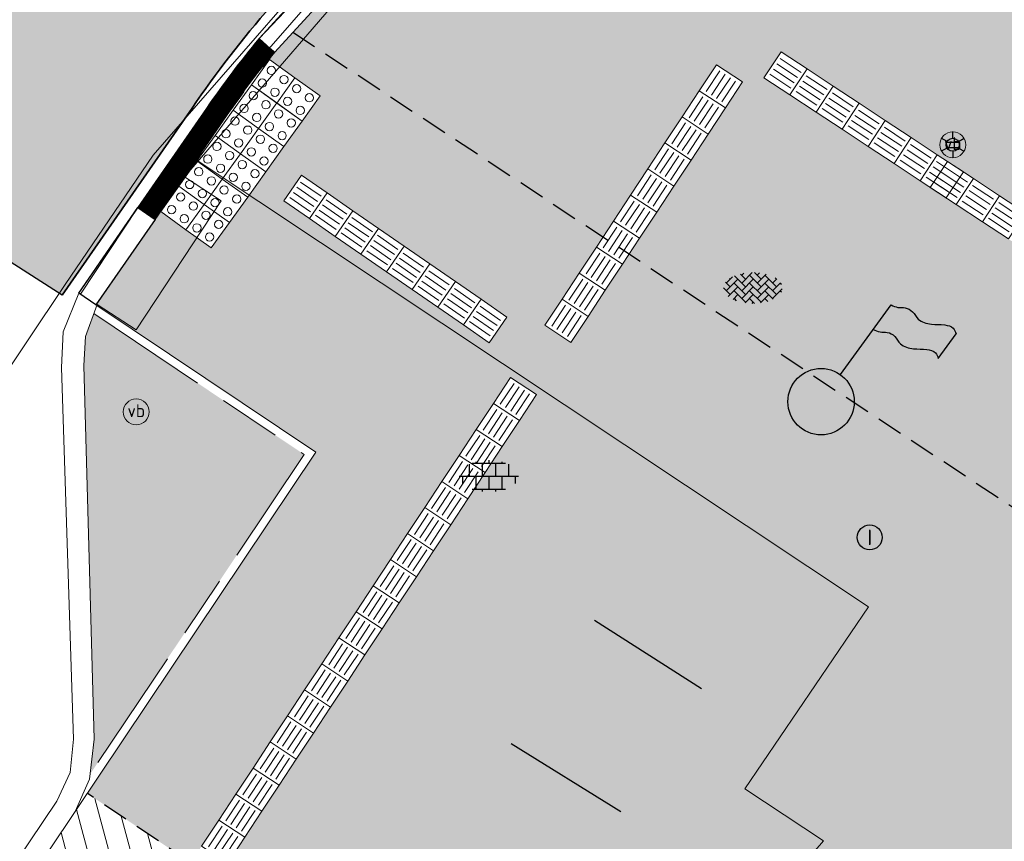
# Model space of a CAD drawing. Header units: metres. Extents: x 187916 to 189411, y 333285 to 334910.
# Tile 101 of 256: x 188276.97 to 188286.45, y 334481.47 to 334489.37. Entities that reach past the tile are written whole.
import ezdxf
from ezdxf.enums import TextEntityAlignment as Align

# ---------------------------------------------------------------- set-up
doc = ezdxf.new("R2010")
doc.units = ezdxf.units.M
for name, pattern in [('DASHED2', [0.375, 0.25, -0.125]), ('VH-OPSLUITBAND_100X200', [16, 8, -2, 4, -2]), ('VH-TROTTOIRBAND_180-200', [20, 10, -2, 2, -2, 2, -2])]:
    doc.linetypes.add(name, pattern=pattern)
for name, color, linetype, lineweight in [('B-ME-IE-MEUBILAIR_WEGMEUBILAIR-S', 253, 'Continuous', 18), ('B-ME-IE-MEUBILAIR_WEGMEUBILAIR_FIETS-S', 253, 'Continuous', 25), ('B-ME-IE-MEUBILAIR_WEGMEUBILAIR_LICHTMAST-S', 253, 'Continuous', 25), ('B-ME-IE-MEUBILAIR_WEGMEUBILAIR_VLAGGENMAST-S', 253, 'Continuous', 25), ('B-ME-RI-PUT_INSPECTIE-S', 253, 'Continuous', 25), ('B-ME-VH-KANTOPSLUITING_ACHTERKANTBAND-G', 253, 'Continuous', 18), ('B-ME-VH-VERHARDING_ASFALT-G', 253, 'Continuous', 18), ('B-ME-VH-VERHARDING_BETONSTRAATSTEEN-G', 253, 'Continuous', 18), ('B-ME-VH-VERHARDING_BETONSTRAATSTEEN-S', 253, 'Continuous', 25), ('B-ME-VH-VERHARDING_TEGEL-S', 253, 'Continuous', 25), ('N-WE-GR-HAAG-HG01-A', 96, 'Continuous', 35), ('N-WE-VH-GESLOTENVERHARDING_ASFALT_ZAAGSNEDE-G', 10, 'VH-ZAAGSNEDE-SO', 25), ('N-WE-VH-GOOT_TEGEL-G', 170, 'Continuous', 35), ('N-WE-VH-HERSTRATEN-A-200', 252, 'Continuous', 18), ('N-WE-VH-KANTOPSLUITING_ELEMENT_VERLOOPBAND-G', 42, 'Continuous', 25), ('N-WE-VH-KANTOPSLUITING_OPSLUITBAND_80X200-G', 30, 'VH-OPSLUITBAND_100X200', 15), ('N-WE-VH-KANTOPSLUITING_TROTTOIRBAND_180 200-G', 251, 'VH-TROTTOIRBAND_180-200', 15), ('N-WE-VH-KANTOPSLUITING_VERLOOPBAND-S', 251, 'Continuous', 25), ('N-WE-VH-KANTOPSLUITING_VERLOOPBAND_TBV TEKENING-G', 10, 'Continuous', 25), ('N-WE-VH-KANTOPSLUITING_VOORKANTBAND-G', 7, 'Continuous', 15), ('N-WE-VH-VERHARDING_ASFALT_RIJWEG-A', 251, 'Continuous', 18), ('N-WE-VH-VERHARDING_TEGEL-A', 254, 'Continuous', 5), ('N-WE-VH-VERKEERSTEGEL-S', 7, 'Continuous', 0)]:
    doc.layers.add(name, color=color, linetype=linetype, lineweight=lineweight)
doc.layers.add('N-WE-VH-MATERIAALSCHEIDING-G', color=7, linetype='DASHED2')
doc.layers.add('N-WE-VH-VERHARDING_STRAATBAKSTEEN_DF-A', color=7, linetype='Continuous', lineweight=18, true_color=0x713a38)
doc.styles.add('NLCS-ISO', font='NLCS-ISO.ttf')
doc.linetypes.add('VH-ZAAGSNEDE-SO', pattern='A,1e-05,-2.54,[181,NLCS.SHX,S=2.54,R=0,X=-2.54,Y=0],-5.08,[181,NLCS.SHX,S=2.54,R=180,X=2.54,Y=0],-2.54', length=10.16001)

# ---------------------------------------------------------------- blocks, each defined once
blk = doc.blocks.new('B-SIE-WEG_LICHTMAST-SO')
at = {"ltscale": 0.1}
for p, q in [((8.349587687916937e-10, 1.265625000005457), (1.669846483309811e-09, 2.53125000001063)), ((-1.096064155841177, 0.6328125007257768), (-2.192125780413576, 1.265625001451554)), ((1.096064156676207, 0.6328124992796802), (2.192125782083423, 1.26562499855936)), ((-1.096064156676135, -0.6328124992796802), (-2.192125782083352, -1.26562499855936)), ((-8.349587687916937e-10, -1.265625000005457), (-1.669775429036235e-09, -2.53125000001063)), ((1.096064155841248, -0.6328125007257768), (2.192125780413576, -1.265625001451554))]:
    blk.add_line(p, q, dxfattribs=at)
at = {"flags": 128}
for points in [[(-1.162672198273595, 0.4999999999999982), (1.162672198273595, 0.4999999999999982)], [(-1.162672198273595, -0.4999999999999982), (1.162672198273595, -0.4999999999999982)]]:
    blk.add_lwpolyline(points, dxfattribs=at)
at = {"ltscale": 0.1}
blk.add_circle((0, 0), 1.265625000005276, dxfattribs=at)
at = {"style": 'NLCS-ISO'}
blk.add_attdef('TYPE', text='', height=1.8, dxfattribs=at).set_placement((1.669846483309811e-09, 2.53125000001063), align=Align.BOTTOM_CENTER)
blk = doc.blocks.new('SIE-WEG_PAAL_VERKEERSBORD-SO')
at = {"color": 0, "linetype": 'ByBlock', "lineweight": 18}
blk.add_circle((0, 0), 1.5, dxfattribs=at)
at = {"color": 0, "linetype": 'ByBlock', "lineweight": 18, "style": 'NLCS-ISO'}
blk.add_text('vb', height=1.5, dxfattribs=at).set_placement((0, 0.1317113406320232), align=Align.MIDDLE_CENTER)
blk = doc.blocks.new('SIE-WEG_VLAGGENMAST-SO')
blk.add_hatch(color=256).paths.add_polyline_path([(1.000000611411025, 0, 1), (-1.000000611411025, 0, 1)])
for p, q in [((0.5809996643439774, 0.8139045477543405), (2.109990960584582, 2.915034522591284)), ((3.529990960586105, 1.305034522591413), (4.068979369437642, 2.045708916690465))]:
    blk.add_line(p, q)
blk.add_circle((0, 0), 1.000000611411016)
for points in [[(2.109990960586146, 2.915034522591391), (2.313979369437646, 2.84070891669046), (2.533979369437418, 2.825708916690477), (2.756479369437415, 2.708208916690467), (2.928979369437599, 2.48570891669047), (3.321479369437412, 2.335708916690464), (3.723979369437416, 2.310708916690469), (3.98397936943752, 2.210708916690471), (4.068979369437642, 2.045708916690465)], [(1.57100255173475, 2.174360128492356), (1.774990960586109, 2.100034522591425), (1.994990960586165, 2.085034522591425), (2.217490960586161, 1.967534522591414), (2.389990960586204, 1.745034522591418), (2.782490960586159, 1.595034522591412), (3.184990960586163, 1.570034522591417), (3.444990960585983, 1.470034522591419), (3.529990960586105, 1.305034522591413)]]:
    blk.add_spline(points, degree=3)
blk = doc.blocks.new('SRI-PUT_INSPECTIE-SO')
blk.add_circle((0, -7.105427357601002e-14), 1.999999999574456)
at = {"style": 'NLCS-ISO'}
blk.add_text('I', height=2.5, dxfattribs=at).set_placement((-0.002795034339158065, -0.007140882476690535), align=Align.MIDDLE_CENTER)
blk = doc.blocks.new('SVH-BSS_KEIFORMAAT_KEPER-SO')
at = {"ltscale": 0.1}
for p, q in [((-5.197234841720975, 0.7424621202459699), (-4.025666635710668, 1.914030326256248)), ((-3.597206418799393, 2.112282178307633), (-1.484924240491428, -2.747801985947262e-13)), ((-2.477046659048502, 2.477046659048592), (-1.484924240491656, 1.484924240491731)), ((-2.227386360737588, 0.7424621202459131), (-0.2128896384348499, 2.756958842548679)), ((-2.227386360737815, 2.227386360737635), (-1.846044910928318, 2.608727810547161)), ((-0.7424621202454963, 2.227386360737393), (1.484924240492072, -2.321476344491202e-13)), ((0.2160084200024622, 2.753840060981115), (1.484924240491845, 1.484924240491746)), ((0.742462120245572, 2.227386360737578), (1.196639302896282, 2.681563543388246)), ((0.7424621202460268, 0.7424621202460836), (2.445993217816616, 2.445993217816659)), ((2.227386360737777, 2.22738636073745), (4.454772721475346, -1.753042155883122e-13)), ((-5.336050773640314, 0.881278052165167), (-4.454772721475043, -7.582823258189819e-14)), ((-5.197234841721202, -0.7424621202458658), (-2.969848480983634, 1.48492424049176)), ((-4.812064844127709, -1.842216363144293), (-2.969848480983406, 3.785860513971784e-14)), ((-4.564991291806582, 1.595142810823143), (-4.454772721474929, 1.484924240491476)), ((-3.712310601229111, 0.7424621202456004), (-1.484924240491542, -1.484924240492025)), ((-2.227386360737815, -0.7424621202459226), (-2.463584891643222e-13, 1.484924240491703)), ((-2.227386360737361, -2.227386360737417), (2.083888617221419e-13, 2.083888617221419e-13)), ((-0.7424621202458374, 0.7424621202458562), (1.484924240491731, -1.48492424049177)), ((0.7424621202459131, -0.7424621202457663), (2.969848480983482, 1.48492424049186)), ((0.7424621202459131, -2.227386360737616), (2.969848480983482, 9.43689570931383e-15)), ((2.227386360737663, 0.7424621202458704), (4.454772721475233, -1.484924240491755)), ((3.7123106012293, 0.7424621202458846), (4.50164561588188, 1.531797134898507)), ((3.7123106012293, -0.7424621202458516), (5.246882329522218, 0.7921096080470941)), ((4.221158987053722, 1.718537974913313), (4.45477272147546, 1.484924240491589)), ((5.197234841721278, 0.7424621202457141), (5.392160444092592, 0.5475365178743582)), ((-5.734817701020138, -0.2048792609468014), (-4.454772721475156, -1.484924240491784)), ((-3.894231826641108, -2.40930758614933), (-2.969848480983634, -1.484924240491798)), ((-3.712310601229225, -0.742462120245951), (-1.484924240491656, -2.969848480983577)), ((-1.594092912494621, -3.079017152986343), (9.470202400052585e-14, -1.484924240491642)), ((-0.74246212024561, -0.74246212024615), (1.484924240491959, -2.969848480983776)), ((1.364972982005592, -3.089799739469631), (2.969848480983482, -1.484924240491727)), ((2.227386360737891, -0.7424621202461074), (3.843627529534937, -2.358703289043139)), ((3.712310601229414, -2.227386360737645), (5.574234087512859, -0.3654628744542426)), ((5.197234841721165, -0.7424621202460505), (5.40549668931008, -0.950723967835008)), ((-3.712310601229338, -2.227386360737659), (-3.270758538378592, -2.668938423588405)), ((-0.7424621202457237, -2.227386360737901), (0.2141389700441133, -3.18398745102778)), ((-0.2171522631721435, -3.18700074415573), (9.470202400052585e-14, -2.969848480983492)), ((2.22738636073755, -2.227386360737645), (2.78091825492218, -2.780918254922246))]:
    blk.add_line(p, q, dxfattribs=at)
at = {"style": 'NLCS-ISO'}
blk.add_attdef('FORMAAT', text='', height=1.8, dxfattribs=at).set_placement((-5.834817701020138, -0.2150483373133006), align=Align.MIDDLE_RIGHT)
blk.add_attdef('KLEUR', text='', height=1.8, dxfattribs=at).set_placement((5.824648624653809, -0.2150483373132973), align=Align.MIDDLE_LEFT)
at = {"style": 'NLCS-ISO', "flags": 1}
blk.add_attdef('FUNCTIE', text='', height=1.8, dxfattribs=at).set_placement((0.1159930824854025, -3.584775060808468), align=Align.MIDDLE_CENTER)
blk = doc.blocks.new('SVH-TEGEL_300X300_DUN_LINT_KL-SO')
for p, q in [((-2.25, 1.355676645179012), (-2.25, -6.969183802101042e-16)), ((-1.900843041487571, 1.499999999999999), (1.90084304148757, 1.499999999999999)), ((-1.5, 1.624087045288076), (-1.5, 1.499999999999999)), ((-0.7499999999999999, 1.5), (-0.7500000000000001, 1.377682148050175e-16)), ((3.325515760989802e-16, 1.810386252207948), (2.755364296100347e-16, 1.499999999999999)), ((0.7500000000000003, 1.499999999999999), (0.7500000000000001, -1.247991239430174e-15)), ((1.5, 1.624087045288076), (1.5, 1.499999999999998)), ((2.25, 1.355676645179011), (2.25, -4.133046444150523e-16)), ((0, 0), (-2.755364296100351e-16, -1.500000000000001)), ((-3.39489953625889, -4.866106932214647e-16), (3.39489953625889, -1.733835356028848e-15)), ((-3, -3.055132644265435e-15), (-3.000000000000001, -0.8474312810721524)), ((-1.5, -8.346865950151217e-16), (-1.5, -1.500000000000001)), ((1.5, -2.495982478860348e-15), (1.5, -1.500000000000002)), ((2.999999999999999, -2.495982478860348e-15), (2.999999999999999, -0.8474312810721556)), ((-1.900843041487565, -1.500000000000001), (1.900843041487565, -1.500000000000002)), ((-0.7500000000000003, -1.499999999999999), (-0.7500000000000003, -1.765655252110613)), ((0.7499999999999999, -1.500000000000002), (0.7499999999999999, -1.765655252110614))]:
    blk.add_line(p, q)
blk = doc.blocks.new('DTM')
at = {"layer": 'B-ME-IE-MEUBILAIR_WEGMEUBILAIR_FIETS-S', "ltscale": 0.2, "flags": 128}
for points in [[(188282.5040000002, 334483.5949999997), (188283.531, 334482.9369999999)], [(188282.7570000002, 334481.7519999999), (188281.702, 334482.406)]]:
    blk.add_lwpolyline(points, dxfattribs=at)
at = {"layer": 'B-ME-VH-KANTOPSLUITING_ACHTERKANTBAND-G', "ltscale": 0.2, "flags": 128}
blk.add_lwpolyline([(188288.102, 334490.4870000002), (188285.804, 334491.4010000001), (188283.2659999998, 334491.4309999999), (188280.6669999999, 334490.298), (188278.5580000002, 334487.8569999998), (188278.9130000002, 334487.6260000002), (188278.094, 334486.3879999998), (188277.719, 334486.6299999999), (188277.6069999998, 334486.3229999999), (188277.5899999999, 334486.0439999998), (188277.6899999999, 334482.4509999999), (188277.6439999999, 334482.0660000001), (188277.5070000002, 334481.7549999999), (188271.4010000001, 334472.6439999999), (188271.1540000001, 334472.3900000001), (188270.8489999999, 334472.1869999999), (188267.395, 334471.034), (188267.159, 334470.9040000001), (188266.8909999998, 334470.7140000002)], dxfattribs=at)
at = {"layer": 'B-ME-VH-VERHARDING_ASFALT-G', "ltscale": 0.2, "flags": 128}
blk.add_lwpolyline([(188365.8310000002, 334434.9040000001), (188362.4240000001, 334438.5660000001), (188358.7820000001, 334442.1919999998), (188355.122, 334445.5129999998), (188351.3709999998, 334448.6919999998), (188347.4890000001, 334451.7459999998), (188344.0750000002, 334454.2029999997), (188337.1290000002, 334458.8369999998), (188327.4070000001, 334465.2999999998), (188317.952, 334471.5660000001), (188309.423, 334477.2089999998), (188300.8539999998, 334482.8829999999), (188294.4679999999, 334487.122), (188288.5869999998, 334490.9939999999), (188288.3840000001, 334490.7209999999), (188285.8999999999, 334491.7480000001), (188283.2439999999, 334491.7769999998), (188280.46, 334490.5949999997), (188278.2579999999, 334488.068), (188277.4100000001, 334486.8220000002), (188269.0490000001, 334474.3229999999), (188266.6150000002, 334470.9390000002)], dxfattribs=at)
at = {"layer": 'B-ME-VH-VERHARDING_BETONSTRAATSTEEN-G', "ltscale": 0.2, "flags": 128}
for points in [[(188288.2349999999, 334490.6400000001), (188285.8650000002, 334491.6179999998), (188283.2659999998, 334491.6329999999), (188280.568, 334490.4610000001), (188278.3960000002, 334487.9750000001), (188277.5430000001, 334486.7400000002), (188277.3930000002, 334486.3679999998), (188277.3769999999, 334486.0249999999), (188277.4909999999, 334482.449), (188277.4589999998, 334482.1310000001), (188277.3319999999, 334481.855), (188271.219, 334472.7689999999), (188271.014, 334472.537), (188270.7779999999, 334472.4010000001), (188267.3310000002, 334471.2400000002), (188267.0609999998, 334471.1060000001), (188266.7349999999, 334470.8500000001)], [(188278.6895788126, 334488.0092920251), (188285.1400000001, 334483.7220000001), (188283.9479999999, 334481.9720000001), (188284.7045395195, 334481.4728916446), (188284.6259999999, 334481.3800000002)]]:
    blk.add_lwpolyline(points, dxfattribs=at)
at = {"layer": 'B-ME-IE-MEUBILAIR_WEGMEUBILAIR-S', "xscale": 0.083, "yscale": 0.083, "zscale": 0.083}
for p in [(188285.95, 334488.167), (188278.095, 334485.598)]:
    blk.add_blockref('SIE-WEG_PAAL_VERKEERSBORD-SO', p, dxfattribs=at)
at = {"layer": 'B-ME-IE-MEUBILAIR_WEGMEUBILAIR_LICHTMAST-S', "xscale": 0.05, "yscale": 0.05, "zscale": 0.05}
blk.add_blockref('B-SIE-WEG_LICHTMAST-SO', (188285.949, 334488.167), dxfattribs=at)
at = {"layer": 'B-ME-IE-MEUBILAIR_WEGMEUBILAIR_VLAGGENMAST-S', "xscale": 0.3192819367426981, "yscale": 0.3192819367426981, "zscale": 0.3192819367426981}
blk.add_blockref('SIE-WEG_VLAGGENMAST-SO', (188284.683, 334485.696), dxfattribs=at)
at = {"layer": 'B-ME-RI-PUT_INSPECTIE-S', "xscale": 0.06, "yscale": 0.06, "zscale": 0.06250000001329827}
blk.add_blockref('SRI-PUT_INSPECTIE-SO', (188285.151, 334484.391), dxfattribs=at)
at = {"layer": 'B-ME-VH-VERHARDING_BETONSTRAATSTEEN-S', "xscale": 0.05, "yscale": 0.05, "zscale": 0.05}
blk.add_blockref('SVH-BSS_KEIFORMAAT_KEPER-SO', (188284.031, 334486.8), dxfattribs=at)
at = {"layer": 'B-ME-VH-VERHARDING_TEGEL-S', "xscale": 0.084, "yscale": 0.084, "zscale": 0.084}
blk.add_blockref('SVH-TEGEL_300X300_DUN_LINT_KL-SO', (188281.487, 334484.98), dxfattribs=at)
blk = doc.blocks.new('SVH-VERKEERSTEGEL_300X300_NOPPENTEGEL')
blk.add_lwpolyline([(-0.15, 5.551115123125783e-17), (0.15, 5.551115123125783e-17), (0.15, -0.3), (-0.15, -0.3)], close=True)
at = {"lineweight": 0}
for centre in [(-0.07499999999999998, -0.07499999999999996), (0.07499999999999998, -0.07499999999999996), (-0.07499999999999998, -0.225), (0.07499999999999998, -0.225)]:
    blk.add_circle(centre, 0.04, dxfattribs=at)
blk = doc.blocks.new('SVH-VERKEERSTEGEL_300X300_GELEIDETEGEL')
blk.add_lwpolyline([(-0.15, 5.551115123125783e-17), (0.15, 5.551115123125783e-17), (0.15, -0.3), (-0.15, -0.3)], close=True)
at = {"lineweight": 0, "flags": 128}
for points in [[(0.12, -0.05999999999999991), (-0.1200000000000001, -0.05999999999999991)], [(0.12, -0.1199999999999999), (-0.1200000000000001, -0.1199999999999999)], [(0.12, -0.1799999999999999), (-0.1200000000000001, -0.1799999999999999)], [(0.12, -0.2399999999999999), (-0.12, -0.2399999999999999)]]:
    blk.add_lwpolyline(points, dxfattribs=at)
blk = doc.blocks.new('SVH-TROTTOIRBAND INRITVERLOOPBAND_180 200X250_RECHTS_L1000_HD-MM')
at = {"linetype": 'Continuous', "lineweight": 0}
blk.add_line((0, 20), (-1000, 1.13686837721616e-13), dxfattribs=at)
blk.add_lwpolyline([(0, 0), (-1000, 1.13686837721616e-13), (-1000, 200.0000000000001), (0, 200)], close=True, dxfattribs=at)
blk = doc.blocks.new('SVH-TROTTOIRBAND INRITVERLOOPBAND_180 200X250_LINKS_L1000_HD-MM')
at = {"linetype": 'Continuous', "lineweight": 0}
blk.add_line((0, 20), (1000, 1.13686837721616e-13), dxfattribs=at)
blk.add_lwpolyline([(0, 0), (1000, 1.13686837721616e-13), (1000, 200.0000000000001), (0, 200)], close=True, dxfattribs=at)
blk = doc.blocks.new('ontwerp Wilhelmina- & Engelenkampstraat')
at = {"layer": 'N-WE-GR-HAAG-HG01-A', "transparency": 33554610}
h = blk.add_hatch(color=256, dxfattribs=at)
h.dxf.hatch_style = 1
h.paths.add_polyline_path([(188279.7109998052, 334485.1873730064), (188277.6874483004, 334486.5435145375), (188277.6069999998, 334486.3229999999), (188277.5899999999, 334486.0439999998), (188277.6899999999, 334482.4509999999), (188277.6493976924, 334482.1111763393)])
at = {"layer": 'N-WE-VH-HERSTRATEN-A-200'}
h = blk.add_hatch(dxfattribs=at)
h.set_pattern_fill('AVH-HERSTRATEN-SO', color=256, scale=0.2, angle=45, pattern_type=2)
h.set_pattern_definition([(105, (188105.6829144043, 334536.5646515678), (-0.1931851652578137, -0.05176380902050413), [])])
h.paths.add_polyline_path([(188278.3701284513, 334481.4290822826), (188277.6237879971, 334481.9292639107), (188277.5070000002, 334481.7549999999), (188277.0670695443, 334481.0985626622), (188277.8198602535, 334480.5940582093)])
at = {"layer": 'N-WE-VH-VERHARDING_ASFALT_RIJWEG-A', "transparency": 33554610}
h = blk.add_hatch(color=256, dxfattribs=at)
h.dxf.hatch_style = 1
edge = h.paths.add_edge_path()
edge.add_line((188272.1537898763, 334490.0734361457), (188277.3814934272, 334486.720956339))
edge.add_line((188277.3814934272, 334486.720956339), (188278.5889625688, 334488.4539261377))
edge.add_arc((188287.0274215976, 334482.8134554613), 10.15000001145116, 139.2486259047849, 146.2402720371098, ccw=False)
edge.add_arc((188295.5929620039, 334475.2030699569), 21.60741039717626, 137.9711334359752, 138.7876361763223, ccw=False)
edge.add_arc((188287.0274233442, 334482.8134559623), 10.15000028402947, 114.27071636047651, 137.5104043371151, ccw=False)
edge.add_line((188282.8552810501, 334492.0663330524), (188274.8501634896, 334497.1173705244))
edge.add_arc((188264.7010888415, 334497.2544243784), 10.14999999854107, 327.3283082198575, 359.2263205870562, ccw=False)
edge.add_line((188273.2451314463, 334491.7752058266), (188272.1537898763, 334490.0734361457))
edge = h.paths.add_edge_path()
edge.add_arc((188278.0846444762, 334486.2433805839), 0.8499999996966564, 181.6673961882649, 182.1489451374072)
edge.add_line((188277.2352422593, 334486.2115078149), (188277.2350043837, 334486.2186477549))
at = {"layer": 'N-WE-VH-VERHARDING_STRAATBAKSTEEN_DF-A', "transparency": 33554610}
h = blk.add_hatch(color=256, dxfattribs=at)
h.dxf.hatch_style = 1
h.paths.add_polyline_path([(188284.1330462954, 334488.811214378), (188284.2981217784, 334489.0617140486), (188295.4171145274, 334481.7344664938), (188295.2520390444, 334481.4839668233)], flags=16)
h.paths.add_polyline_path([(188308.8714506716, 334473.7122685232), (188308.9974333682, 334473.6308537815), (188309.1602628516, 334473.8828191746), (188309.4122282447, 334473.7199896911), (188309.2493987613, 334473.468024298), (188309.3753814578, 334473.3866095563), (188308.724063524, 334472.3787479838), (188308.2201327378, 334472.7044069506)], flags=16)
edge = h.paths.add_edge_path()
edge.add_line((188321.0312905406, 334466.5688906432), (188321.0313145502, 334466.5689278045))
edge.add_line((188321.0313145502, 334466.5689278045), (188320.0185457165, 334467.2233396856))
edge.add_line((188320.0185457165, 334467.2233396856), (188320.2335365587, 334466.7272126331))
edge.add_line((188320.2335365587, 334466.7272126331), (188320.4853615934, 334466.5644738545))
edge.add_line((188320.4853615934, 334466.5644738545), (188320.1597026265, 334466.0605430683))
edge.add_line((188320.1597026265, 334466.0605430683), (188320.2856853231, 334465.9791283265))
edge.add_line((188320.2856853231, 334465.9791283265), (188319.6343673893, 334464.971266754))
edge.add_line((188319.6343673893, 334464.971266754), (188319.130436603, 334465.2969257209))
edge.add_line((188319.130436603, 334465.2969257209), (188319.7817545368, 334466.3047872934))
edge.add_line((188319.7817545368, 334466.3047872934), (188319.9077372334, 334466.2233725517))
edge.add_line((188319.9077372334, 334466.2233725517), (188320.2333962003, 334466.7273033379))
edge.add_line((188320.2333962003, 334466.7273033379), (188320.0183033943, 334467.2234962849))
edge.add_line((188320.0183033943, 334467.2234962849), (188319.7663213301, 334467.3862999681))
edge.add_line((188319.7663213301, 334467.3862999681), (188320.0919286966, 334467.8902640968))
edge.add_line((188320.0919286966, 334467.8902640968), (188310.5306296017, 334474.0689244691))
edge.add_line((188310.5306296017, 334474.0689244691), (188310.2050212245, 334473.5649587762))
edge.add_line((188310.2050212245, 334473.5649587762), (188308.693128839, 334474.5417808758))
edge.add_line((188308.693128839, 334474.5417808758), (188309.0260371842, 334475.0117930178))
edge.add_line((188309.0260371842, 334475.0117930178), (188291.5682727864, 334486.3222646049))
edge.add_line((188291.5682727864, 334486.3222646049), (188286.5076469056, 334489.5924262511))
edge.add_line((188286.5076469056, 334489.5924262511), (188286.4236568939, 334489.646700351))
edge.add_line((188286.4236568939, 334489.646700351), (188285.70831752, 334490.0137011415))
edge.add_line((188285.70831752, 334490.0137011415), (188285.6243275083, 334490.0679752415))
edge.add_line((188285.6243275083, 334490.0679752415), (188285.0187761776, 334490.4592807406))
edge.add_arc((188282.949694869, 334487.237582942), 3.828894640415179, 57.29007615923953, 138.1336448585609)
edge.add_line((188280.0983033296, 334489.7929694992), (188279.6025726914, 334489.2486366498))
edge.add_line((188279.6025726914, 334489.2486366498), (188282.5856989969, 334487.2809448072))
edge.add_line((188282.5856989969, 334487.2809448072), (188283.6747590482, 334488.9335777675))
edge.add_line((188283.6747590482, 334488.9335777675), (188283.9252587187, 334488.7685022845))
edge.add_line((188283.9252587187, 334488.7685022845), (188283.4300322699, 334488.017003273))
edge.add_line((188283.4300322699, 334488.017003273), (188282.8361270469, 334487.1157606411))
edge.add_line((188282.8361270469, 334487.1157606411), (188292.507508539, 334480.7364469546))
edge.add_line((188292.507508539, 334480.7364469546), (188293.1892655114, 334481.7251247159))
edge.add_line((188293.1892655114, 334481.7251247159), (188293.2170000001, 334481.7060000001))
edge.add_line((188293.2170000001, 334481.7060000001), (188293.4199999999, 334481.9730000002))
edge.add_line((188293.4199999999, 334481.9730000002), (188302.4120000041, 334476.0640000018))
edge.add_line((188302.4120000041, 334476.0640000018), (188310.2769999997, 334470.8539999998))
edge.add_line((188310.2769999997, 334470.8539999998), (188311.7459999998, 334469.8569999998))
edge.add_line((188311.7459999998, 334469.8569999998), (188318.8050000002, 334465.2289999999))
edge.add_line((188318.8050000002, 334465.2289999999), (188324.764, 334461.27))
edge.add_line((188324.764, 334461.27), (188330.574, 334457.4529999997))
edge.add_line((188330.574, 334457.4529999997), (188333.0338010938, 334461.1709581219))
edge.add_line((188333.0338010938, 334461.1709581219), (188330.677973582, 334462.7653303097))
edge.add_arc((188329.0752486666, 334460.3724924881), 2.879999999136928, 56.18578896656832, 77.12957370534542)
edge.add_line((188329.7167598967, 334463.180136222), (188327.3273615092, 334463.7260836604))
edge.add_arc((188328.9133198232, 334470.6672028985), 7.120000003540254, 237.1295737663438, 257.1295737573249, ccw=False)
edge.add_line((188325.049003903, 334464.6871140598), (188321.6037785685, 334466.9133762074))
edge.add_line((188321.6037785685, 334466.9133762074), (188321.2781470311, 334466.409374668))
edge.add_line((188321.2781470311, 334466.409374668), (188321.0312905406, 334466.5688906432))
at = {"layer": 'N-WE-VH-VERHARDING_TEGEL-A', "transparency": 33554610}
h = blk.add_hatch(color=256, dxfattribs=at)
h.dxf.hatch_style = 1
h.paths.add_polyline_path([(188279.5139078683, 334487.6270952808), (188279.6843987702, 334487.8739410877), (188281.6591555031, 334486.5099997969), (188281.4886646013, 334486.26315399)], flags=16)
h.paths.add_polyline_path([(188282.836127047, 334487.115760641), (188282.7714427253, 334487.0176031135), (188282.6063672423, 334486.767103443), (188282.4412917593, 334486.5166037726), (188282.2762162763, 334486.2661041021), (188282.0257166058, 334486.4311795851), (188282.1907920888, 334486.6816792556), (188282.3558675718, 334486.9321789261), (188282.5209430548, 334487.1826785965), (188282.585698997, 334487.2809448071), (188279.6025726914, 334489.2486366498), (188279.4249744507, 334489.0536263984), (188279.3734470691, 334488.9899561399), (188279.8649437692, 334488.6359969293), (188278.8170962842, 334487.1746991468), (188278.3290624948, 334487.5261644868), (188278.2758719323, 334487.4491535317), (188277.7075630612, 334486.626338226), (188279.8219933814, 334485.20929163), (188277.6237879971, 334481.9292639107), (188278.6193463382, 334481.2620617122), (188278.7241285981, 334481.4210672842), (188278.8892040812, 334481.6715669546), (188279.0542795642, 334481.9220666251), (188279.2193550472, 334482.1725662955), (188279.3844305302, 334482.423065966), (188279.5495060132, 334482.6735656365), (188279.7145814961, 334482.924065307), (188279.8796569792, 334483.1745649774), (188280.0447324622, 334483.4250646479), (188280.2098079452, 334483.6755643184), (188280.3748834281, 334483.9260639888), (188280.5399589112, 334484.1765636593), (188280.7050343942, 334484.4270633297), (188280.8701098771, 334484.6775630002), (188281.0351853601, 334484.9280626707), (188281.2002608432, 334485.1785623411), (188281.3653363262, 334485.4290620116), (188281.5304118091, 334485.6795616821), (188281.6954872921, 334485.9300613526), (188281.9459869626, 334485.7649858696), (188281.7809114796, 334485.5144861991), (188281.6158359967, 334485.2639865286), (188281.4507605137, 334485.0134868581), (188281.2856850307, 334484.7629871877), (188281.1206095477, 334484.5124875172), (188280.9555340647, 334484.2619878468), (188280.7904585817, 334484.0114881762), (188280.6253830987, 334483.7609885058), (188280.4603076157, 334483.5104888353), (188280.2952321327, 334483.2599891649), (188280.1301566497, 334483.0094894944), (188279.9650811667, 334482.7589898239), (188279.8000056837, 334482.5084901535), (188279.6349302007, 334482.257990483), (188279.4698547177, 334482.0074908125), (188279.3047792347, 334481.7569911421), (188279.1397037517, 334481.5064914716), (188278.9746282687, 334481.2559918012), (188278.8701404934, 334481.0974331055), (188279.3670000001, 334480.7609999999), (188282.6807099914, 334478.5172233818), (188284.626, 334481.38), (188285.5634849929, 334480.7287530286), (188285.569, 334480.737), (188285.643, 334480.848), (188285.865, 334481.179), (188290.624, 334478.005), (188292.507508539, 334480.7364469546)])
at = {"layer": 'N-WE-VH-GESLOTENVERHARDING_ASFALT_ZAAGSNEDE-G', "ltscale": 0.025, "flags": 128}
blk.add_lwpolyline([(188277.3814934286, 334486.720956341), (188272.1537982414, 334490.0734307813)], dxfattribs=at)
at = {"layer": 'N-WE-VH-GOOT_TEGEL-G'}
blk.add_lwpolyline([(188277.3814934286, 334486.720956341), (188278.5889625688, 334488.4539261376, -0.03051628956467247), (188279.3382961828, 334489.4391516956, -0.00356374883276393), (188279.5428751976, 334489.669406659, -0.1742115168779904), (188285.6182794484, 334492.8651627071, -0.1830887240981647), (188292.6326838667, 334491.2753426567), (188328.2332900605, 334467.6895627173, -0.04060544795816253), (188366.6379168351, 334438.1720723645, -0.07171918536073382), (188372.1772720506, 334431.5870276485, -0.00219959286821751), (188372.2262955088, 334431.511293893, -0.1057768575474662), (188373.7815733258, 334427.5592939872, -0.3377617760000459), (188373.39544101, 334426.8306479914), (188371.4074756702, 334425.6843506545)], format="xyb", dxfattribs=at)
at = {"layer": 'N-WE-VH-KANTOPSLUITING_ELEMENT_VERLOOPBAND-G', "const_width": 0.2, "flags": 128}
blk.add_lwpolyline([(188278.1935904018, 334487.5059844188), (188278.8520190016, 334488.4592778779, -0.0210636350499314), (188279.3543137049, 334489.124739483, -0.0210636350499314)], format="xyb", dxfattribs=at)
at = {"layer": 'N-WE-VH-KANTOPSLUITING_OPSLUITBAND_80X200-G', "ltscale": 0.15, "flags": 128}
blk.add_lwpolyline([(188277.6874483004, 334486.5435145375), (188279.7109998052, 334485.1873730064), (188277.6493976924, 334482.1111763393)], dxfattribs=at)
at = {"layer": 'N-WE-VH-KANTOPSLUITING_TROTTOIRBAND_180 200-G', "ltscale": 0.15, "flags": 128}
blk.add_lwpolyline([(188278.2758719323, 334487.4491535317), (188278.9343005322, 334488.4024469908, -0.02106363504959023), (188279.4315215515, 334489.0611867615, -0.02106363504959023)], format="xyb", dxfattribs=at)
at = {"layer": 'N-WE-VH-KANTOPSLUITING_VERLOOPBAND_TBV TEKENING-G', "flags": 128}
for points in [[(188279.9504347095, 334489.9276352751), (188279.2771058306, 334489.1882921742), (188279.4249744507, 334489.0536263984), (188280.0983033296, 334489.7929694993)], [(188277.5430000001, 334486.7400000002), (188278.1113088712, 334487.5628153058), (188278.2758719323, 334487.4491535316), (188277.7075630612, 334486.626338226)]]:
    blk.add_lwpolyline(points, close=True, dxfattribs=at)
at = {"layer": 'N-WE-VH-KANTOPSLUITING_VOORKANTBAND-G', "flags": 128}
blk.add_lwpolyline([(188278.1113088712, 334487.5628153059), (188278.7697374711, 334488.516108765, -0.02106363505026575), (188279.2771058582, 334489.1882922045, -0.02106363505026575)], format="xyb", dxfattribs=at)
blk.add_lwpolyline([(188277.7075630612, 334486.626338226), (188279.8219933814, 334485.20929163), (188277.5070000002, 334481.7549999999)], dxfattribs=at)
at = {"layer": 'N-WE-VH-MATERIAALSCHEIDING-G', "flags": 128}
for points in [[(188279.6025726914, 334489.2486366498), (188292.507508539, 334480.7364469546)], [(188278.6193463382, 334481.2620617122), (188277.6237879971, 334481.9292639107)]]:
    blk.add_lwpolyline(points, dxfattribs=at)
at = {"layer": 'N-WE-VH-KANTOPSLUITING_VERLOOPBAND-S'}
for name, p, xscale, yscale, zscale, rotation in [('SVH-TROTTOIRBAND INRITVERLOOPBAND_180 200X250_LINKS_L1000_HD-MM', (188279.9504347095, 334489.9276352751), 0.0009999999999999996, 0.0009999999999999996, 0.0009999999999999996, 227.6754878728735), ('SVH-TROTTOIRBAND INRITVERLOOPBAND_180 200X250_RECHTS_L1000_HD-MM', (188277.5430000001, 334486.7400000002), 0.001, 0.001, 0.001, 235.3676178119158)]:
    blk.add_blockref(name, p, dxfattribs=dict(at, xscale=xscale, yscale=yscale, zscale=zscale, rotation=rotation))
at = {"layer": 'N-WE-VH-VERKEERSTEGEL-S'}
for name, p, xscale, rotation in [('SVH-VERKEERSTEGEL_300X300_GELEIDETEGEL', (188284.2582961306, 334488.7286766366), -0.9999999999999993, 146.6157238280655), ('SVH-VERKEERSTEGEL_300X300_NOPPENTEGEL', (188279.3244640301, 334488.6555328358), -1, 144.2398494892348), ('SVH-VERKEERSTEGEL_300X300_GELEIDETEGEL', (188283.593933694, 334488.8109264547), -0.9999999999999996, 56.61572382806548), ('SVH-VERKEERSTEGEL_300X300_GELEIDETEGEL', (188284.5087958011, 334488.5636011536), -0.9999999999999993, 146.6157238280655), ('SVH-VERKEERSTEGEL_300X300_NOPPENTEGEL', (188279.5679051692, 334488.4802148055), -1, 144.2398494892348), ('SVH-VERKEERSTEGEL_300X300_GELEIDETEGEL', (188283.428858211, 334488.5604267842), -0.9999999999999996, 56.61572382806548), ('SVH-VERKEERSTEGEL_300X300_GELEIDETEGEL', (188284.7592954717, 334488.3985256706), -0.9999999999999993, 146.6157238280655), ('SVH-VERKEERSTEGEL_300X300_GELEIDETEGEL', (188285.0097951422, 334488.2334501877), -0.9999999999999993, 146.6157238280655), ('SVH-VERKEERSTEGEL_300X300_GELEIDETEGEL', (188283.2637827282, 334488.3099271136), -0.9999999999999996, 56.61572382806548), ('SVH-VERKEERSTEGEL_300X300_GELEIDETEGEL', (188285.2602948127, 334488.0683747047), -0.9999999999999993, 146.6157238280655), ('SVH-VERKEERSTEGEL_300X300_GELEIDETEGEL', (188283.0987072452, 334488.0594274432), -0.9999999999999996, 56.61572382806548), ('SVH-VERKEERSTEGEL_300X300_GELEIDETEGEL', (188285.5107944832, 334487.9032992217), -0.9999999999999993, 146.6157238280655), ('SVH-VERKEERSTEGEL_300X300_GELEIDETEGEL', (188285.7612941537, 334487.7382237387), -0.9999999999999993, 146.6157238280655), ('SVH-VERKEERSTEGEL_300X300_GELEIDETEGEL', (188285.8583014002, 334487.6742974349), -0.9999999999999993, 146.6157238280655), ('SVH-VERKEERSTEGEL_300X300_GELEIDETEGEL', (188282.9336317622, 334487.8089277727), -0.9999999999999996, 56.61572382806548), ('SVH-VERKEERSTEGEL_300X300_GELEIDETEGEL', (188279.8078216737, 334487.7886956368), -1, 325.3680262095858), ('SVH-VERKEERSTEGEL_300X300_GELEIDETEGEL', (188286.1088010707, 334487.5092219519), -0.9999999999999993, 146.6157238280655), ('SVH-VERKEERSTEGEL_300X300_NOPPENTEGEL', (188278.4519345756, 334487.4376761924), -1, 144.2398494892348), ('SVH-VERKEERSTEGEL_300X300_GELEIDETEGEL', (188280.0546674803, 334487.6182047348), -1, 325.3680262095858), ('SVH-VERKEERSTEGEL_300X300_GELEIDETEGEL', (188282.7685562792, 334487.5584281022), -0.9999999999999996, 56.61572382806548), ('SVH-VERKEERSTEGEL_300X300_GELEIDETEGEL', (188286.3593007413, 334487.344146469), -0.9999999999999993, 146.6157238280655), ('SVH-VERKEERSTEGEL_300X300_NOPPENTEGEL', (188278.6953757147, 334487.262358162), -1, 144.2398494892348), ('SVH-VERKEERSTEGEL_300X300_GELEIDETEGEL', (188280.3015084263, 334487.4477067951), -1, 325.3680262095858), ('SVH-VERKEERSTEGEL_300X300_GELEIDETEGEL', (188282.6034807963, 334487.3079284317), -0.9999999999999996, 56.61572382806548), ('SVH-VERKEERSTEGEL_300X300_GELEIDETEGEL', (188280.5483542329, 334487.2772158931), -1, 325.3680262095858), ('SVH-VERKEERSTEGEL_300X300_GELEIDETEGEL', (188280.7952000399, 334487.1067249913), -1, 325.3680262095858), ('SVH-VERKEERSTEGEL_300X300_GELEIDETEGEL', (188282.4384053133, 334487.0574287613), -0.9999999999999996, 56.61572382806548), ('SVH-VERKEERSTEGEL_300X300_GELEIDETEGEL', (188281.0420458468, 334486.9362340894), -1, 325.3680262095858), ('SVH-VERKEERSTEGEL_300X300_GELEIDETEGEL', (188281.2888867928, 334486.7657361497), -1, 325.3680262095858), ('SVH-VERKEERSTEGEL_300X300_GELEIDETEGEL', (188282.2733298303, 334486.8069290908), -0.9999999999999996, 56.61572382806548), ('SVH-VERKEERSTEGEL_300X300_GELEIDETEGEL', (188281.5357325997, 334486.5952452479), -1, 325.3680262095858), ('SVH-VERKEERSTEGEL_300X300_GELEIDETEGEL', (188282.1082543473, 334486.5564294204), -0.9999999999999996, 56.61572382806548), ('SVH-VERKEERSTEGEL_300X300_GELEIDETEGEL', (188281.6129495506, 334485.8048115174), -0.9999999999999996, 56.61572382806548), ('SVH-VERKEERSTEGEL_300X300_GELEIDETEGEL', (188281.4478740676, 334485.5543118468), -0.9999999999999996, 56.61572382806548), ('SVH-VERKEERSTEGEL_300X300_GELEIDETEGEL', (188281.2827985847, 334485.3038121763), -0.9999999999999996, 56.61572382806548), ('SVH-VERKEERSTEGEL_300X300_GELEIDETEGEL', (188281.1177231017, 334485.0533125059), -0.9999999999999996, 56.61572382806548), ('SVH-VERKEERSTEGEL_300X300_GELEIDETEGEL', (188280.9526476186, 334484.8028128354), -0.9999999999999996, 56.61572382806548), ('SVH-VERKEERSTEGEL_300X300_GELEIDETEGEL', (188280.7875721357, 334484.552313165), -0.9999999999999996, 56.61572382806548), ('SVH-VERKEERSTEGEL_300X300_GELEIDETEGEL', (188280.6224966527, 334484.3018134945), -0.9999999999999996, 56.61572382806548), ('SVH-VERKEERSTEGEL_300X300_GELEIDETEGEL', (188280.4574211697, 334484.051313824), -0.9999999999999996, 56.61572382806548), ('SVH-VERKEERSTEGEL_300X300_GELEIDETEGEL', (188280.2923456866, 334483.8008141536), -0.9999999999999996, 56.61572382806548), ('SVH-VERKEERSTEGEL_300X300_GELEIDETEGEL', (188280.1272702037, 334483.5503144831), -0.9999999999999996, 56.61572382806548), ('SVH-VERKEERSTEGEL_300X300_GELEIDETEGEL', (188279.9621947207, 334483.2998148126), -0.9999999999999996, 56.61572382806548), ('SVH-VERKEERSTEGEL_300X300_GELEIDETEGEL', (188279.7971192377, 334483.0493151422), -0.9999999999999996, 56.61572382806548), ('SVH-VERKEERSTEGEL_300X300_GELEIDETEGEL', (188279.6320437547, 334482.7988154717), -0.9999999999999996, 56.61572382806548), ('SVH-VERKEERSTEGEL_300X300_GELEIDETEGEL', (188279.4669682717, 334482.5483158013), -0.9999999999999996, 56.61572382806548), ('SVH-VERKEERSTEGEL_300X300_GELEIDETEGEL', (188279.3018927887, 334482.2978161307), -0.9999999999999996, 56.61572382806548), ('SVH-VERKEERSTEGEL_300X300_GELEIDETEGEL', (188279.1368173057, 334482.0473164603), -0.9999999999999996, 56.61572382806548), ('SVH-VERKEERSTEGEL_300X300_GELEIDETEGEL', (188278.9717418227, 334481.7968167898), -0.9999999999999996, 56.61572382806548), ('SVH-VERKEERSTEGEL_300X300_GELEIDETEGEL', (188278.8066663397, 334481.5463171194), -0.9999999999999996, 56.61572382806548)]:
    blk.add_blockref(name, p, dxfattribs=dict(at, xscale=xscale, rotation=rotation))
at = {"layer": 'N-WE-VH-VERKEERSTEGEL-S', "rotation": 54.4154787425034}
for p in [(188279.1154579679, 334488.6212031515), (188279.3594353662, 334488.4466321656), (188278.9408869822, 334488.377225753), (188279.1848643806, 334488.2026547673), (188278.7663159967, 334488.1332483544), (188279.0102933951, 334487.9586773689), (188278.5917450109, 334487.889270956), (188278.8357224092, 334487.7146999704)]:
    blk.add_blockref('SVH-VERKEERSTEGEL_300X300_NOPPENTEGEL', p, dxfattribs=at)

msp = doc.modelspace()

# ---------------------------------------------------------------- block references
msp.add_blockref('DTM', (0, 0))

# ---------------------------------------------------------------- next in the draw order: block references
msp.add_blockref('ontwerp Wilhelmina- & Engelenkampstraat', (0, 0))

doc.saveas('drawing.dxf')
